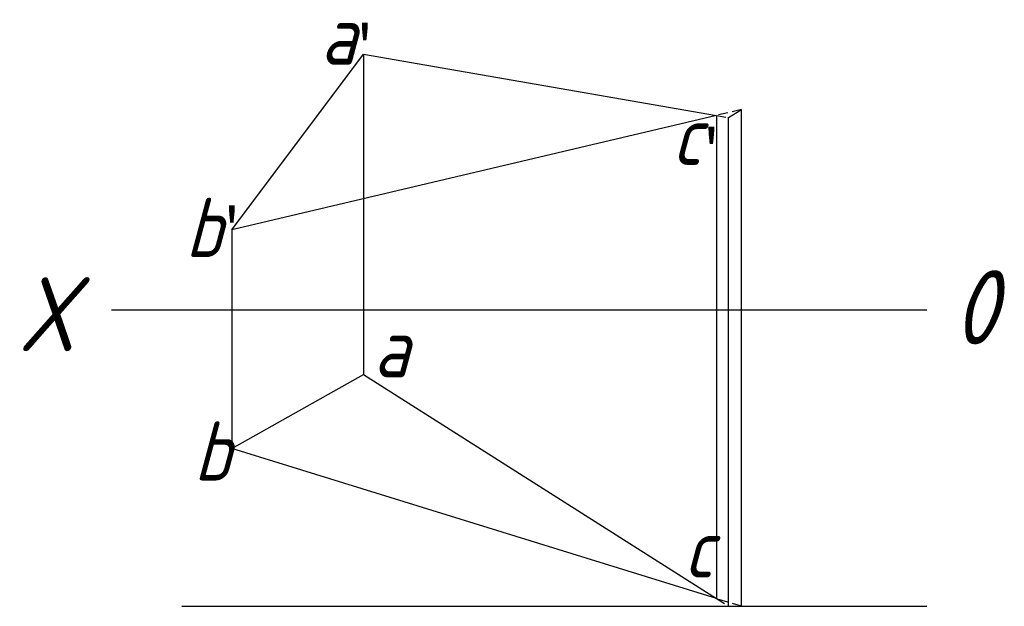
# Model space of a CAD drawing. Header units: millimetres. Extents: x 1633.6 to 1700, y 2517 to 2556.6.
import ezdxf

# ---------------------------------------------------------------- set-up
doc = ezdxf.new("R2010")
doc.units = ezdxf.units.MM
doc.linetypes.add('DASHED2', pattern=[9.525, 6.35, -3.175])
doc.layers.add('ST文字', color=7, linetype='Continuous')
doc.layers.add('ST细实线', color=7, linetype='Continuous')
doc.layers.add('粗实线', color=7, linetype='Continuous', lineweight=30)
doc.styles.get("Standard").update_dxf_attribs({"font": 'gbeitc.shx'})

msp = doc.modelspace()

# ---------------------------------------------------------------- linework, layer by layer
at = {"layer": 'ST细实线'}
for p, q in [((1656.782, 2554.252), (1656.782, 2532.639)), ((1647.891, 2542.409), (1647.891, 2527.651)), ((1639.771, 2536.997), (1655.988, 2536.997)), ((1655.988, 2536.997), (1694.793, 2536.997)), ((1644.505, 2516.997), (1694.793, 2516.997))]:
    msp.add_line(p, q, dxfattribs=at)
at = {"layer": 'ST细实线', "color": 5}
for p, q in [((1680.6, 2550.123), (1680.6, 2517.52)), ((1682.286, 2516.997), (1682.286, 2550.521)), ((1681.423, 2516.997), (1681.423, 2549.98))]:
    msp.add_line(p, q, dxfattribs=at)
at = {"layer": 'ST细实线', "color": 5, "lineweight": 30}
for p, q in [((1681.423, 2549.98), (1682.286, 2550.521)), ((1681.423, 2516.997), (1682.286, 2516.997))]:
    msp.add_line(p, q, dxfattribs=at)
at = {"layer": '粗实线'}
for p, q in [((1647.891, 2542.409), (1656.782, 2554.252)), ((1656.782, 2554.252), (1680.6, 2550.123)), ((1680.6, 2550.123), (1647.891, 2542.409)), ((1647.891, 2527.651), (1656.782, 2532.639)), ((1656.782, 2532.639), (1680.6, 2517.52)), ((1680.6, 2517.52), (1647.891, 2527.651))]:
    msp.add_line(p, q, dxfattribs=at)
at = {"layer": '粗实线', "linetype": 'DASHED2', "lineweight": -3, "ltscale": 0.1}
for p, q in [((1682.286, 2550.521), (1680.6, 2550.123)), ((1680.6, 2550.123), (1681.423, 2549.98)), ((1682.286, 2516.997), (1680.6, 2517.52)), ((1680.6, 2517.52), (1681.423, 2516.997))]:
    msp.add_line(p, q, dxfattribs=at)

# ---------------------------------------------------------------- texts
at = {"layer": 'ST文字'}
for s, height, p in [('a', 4, (1653.864, 2553.547)), ('c', 4, (1677.581, 2546.78)), ('b', 4, (1644.741, 2540.56)), ('X', 5, (1633.454, 2534.214)), ('a', 4, (1657.433, 2532.451)), ('b', 4, (1645.313, 2525.474)), ('c', 4, (1678.372, 2518.935))]:
    msp.add_text(s, height=height, dxfattribs=at).set_placement(p)
at = {"layer": 'ST文字', "insert": (1696.58, 2539.68), "char_height": 5, "width": 6.3883, "attachment_point": 1}
msp.add_mtext('0', dxfattribs=at)
at = {"layer": 'ST细实线', "char_height": 3, "attachment_point": 1}
for insert in [(1655.844, 2556.229), (1679.237, 2549.211), (1646.87, 2543.91)]:
    msp.add_mtext_dynamic_manual_height_columns("{\\fFangSong_GB2312|b0|i0|c134|p49;'}", width=8.28986, gutter_width=12.5, heights=[0], dxfattribs=dict(at, insert=insert))

doc.saveas('drawing.dxf')
